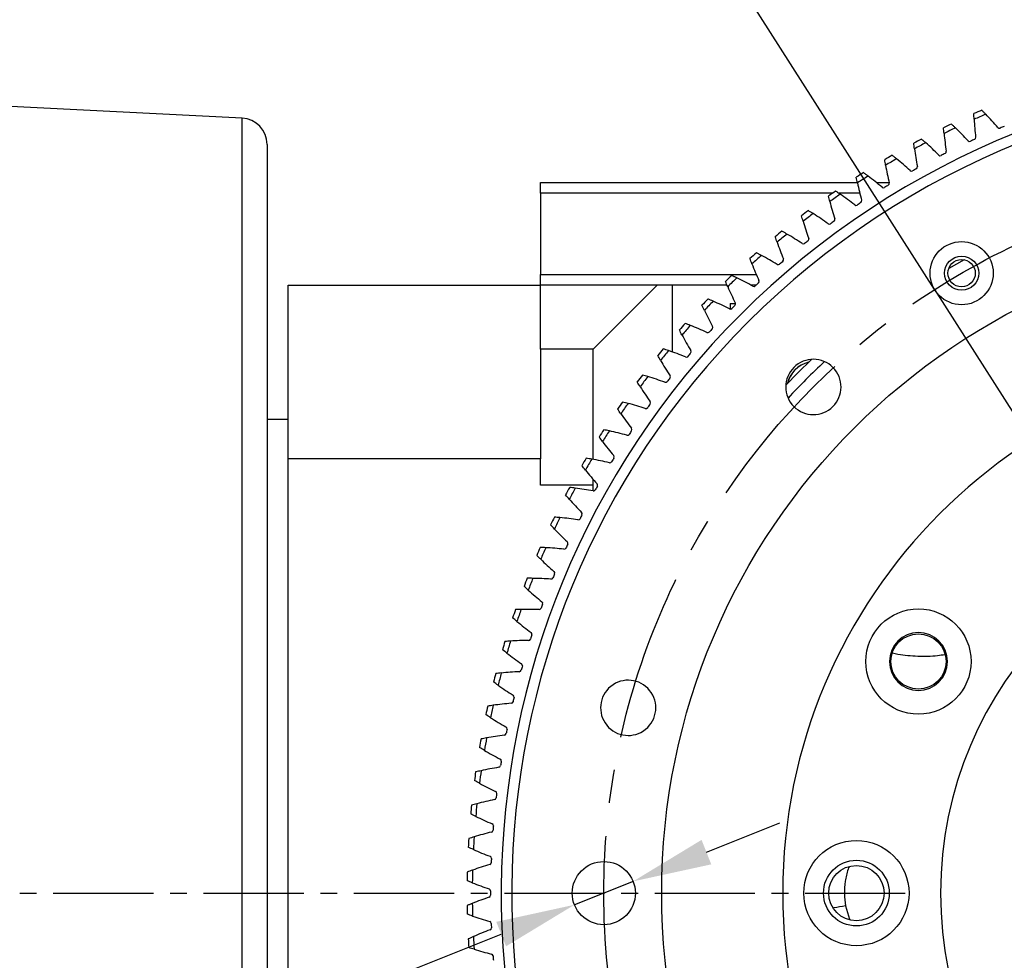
# Model space of a CAD drawing. Header units: millimetres. Extents: x 98673 to 101395, y 28002 to 29954.
# Tile 4 of 43: x 99190 to 99377, y 28664 to 28842. Entities that reach past the tile are written whole.
import ezdxf

# ---------------------------------------------------------------- set-up
doc = ezdxf.new("R2010")
doc.units = ezdxf.units.MM
doc.linetypes.add('CENTER', pattern=[50.8, 31.75, -6.35, 6.35, -6.35])
doc.linetypes.add('CENTER2', pattern=[28.575, 19.05, -3.175, 3.175, -3.175])
doc.layers.add('标注', color=3, linetype='Continuous', lineweight=25)
doc.layers.add('点划线', color=1, linetype='CENTER', lineweight=25)
doc.styles.get("Standard").update_dxf_attribs({"font": 'SimSun.ttf'})
doc.dimstyles.new('ISO-25', dxfattribs={"dimscale": 2.5, "dimtxt": 8, "dimasz": 6, "dimexe": 1, "dimexo": 0, "dimgap": 1.5, "dimtad": 1, "dimtoh": 1, "dimdsep": 46, "dimtxsty": 'Standard', "dimcen": 2.5, "dimclrd": 3, "dimclre": 3, "dimclrt": 3, "dimadec": 0, "dimazin": 0, "dimtfac": 1, "dimtmove": 0, "dimatfit": 3, "dimfxl": 0, "dimarcsym": 0})

# ---------------------------------------------------------------- blocks, each defined once
blk = doc.blocks.new('*U51')
at = {"layer": '点划线', "color": 0, "linetype": 'CENTER2', "lineweight": -3, "transparency": 16777216}
blk.add_line((-383.5, 0), (-76, 0), dxfattribs=at)
blk = doc.blocks.new('*D54')
at = {"layer": 'Defpoints', "color": 0, "lineweight": -3, "transparency": 16777216}
for p in [(99363.54, 28791.17), (99436.67, 28676.5), (99436.67, 28676.5), (99400.64, 28545.36), (99017.33, 28428.51)]:
    blk.add_point(p, dxfattribs=at)
at = {"layer": '标注', "color": 3, "lineweight": -2, "transparency": 16777216}
for p, q in [((99363.54, 28791.17), (99173.36, 29089.37)), ((99400.64, 28545.36), (99306.93, 28204.32))]:
    blk.add_line(p, q, dxfattribs=at)
blk.add_arc((99436.67, 28676.5), 487.19, 124.2921, 252.8713, dxfattribs=at)
at = {"layer": '标注', "color": 3, "lineweight": -3, "transparency": 16777216}
for points in [[(99160.81, 29081.09), (99163.56, 29076.92), (99174.71, 29087.26)], [(99293.89, 28213.33), (99292.49, 28208.52), (99307.59, 28206.73)]]:
    blk.add_solid(points, dxfattribs=at)
at = {"layer": '标注', "color": 3, "lineweight": -3, "transparency": 16777216, "insert": (98957.61, 28833.82), "char_height": 20, "width": 499.0274, "attachment_point": 5, "rotation": 71.8201}
blk.add_mtext('132°（机械限位）', dxfattribs=at)
blk = doc.blocks.new('*D55')
at = {"layer": 'Defpoints', "color": 0, "lineweight": -3, "transparency": 16777216}
for p in [(99363.54, 28791.17), (99436.67, 28676.5), (99436.67, 28676.5), (99379.2, 28553.24), (99051.67, 28503.67)]:
    blk.add_point(p, dxfattribs=at)
at = {"layer": '标注', "color": 3, "lineweight": -2, "transparency": 16777216}
for p, q in [((99363.54, 28791.17), (99208.41, 29034.42)), ((99379.2, 28553.24), (99257.26, 28291.76))]:
    blk.add_line(p, q, dxfattribs=at)
blk.add_arc((99436.67, 28676.5), 422.02, 124.5646, 242.9634, dxfattribs=at)
at = {"layer": '标注', "color": 3, "lineweight": -3, "transparency": 16777216}
for points in [[(99195.87, 29026.11), (99198.63, 29021.94), (99209.75, 29032.31)], [(99245.94, 28302.85), (99243.74, 28298.36), (99258.32, 28294.03)]]:
    blk.add_solid(points, dxfattribs=at)
at = {"layer": '标注', "color": 3, "lineweight": -3, "transparency": 16777216, "insert": (99017.76, 28807.24), "char_height": 20, "width": 601.6642, "attachment_point": 5, "rotation": 72.6677}
blk.add_mtext('122°（电子限位）', dxfattribs=at)
blk = doc.blocks.new('*D68')
at = {"layer": 'Defpoints', "color": 0, "lineweight": -3, "transparency": 16777216}
for p in [(99306.25, 28678.73), (99295.1, 28674.28)]:
    blk.add_point(p, dxfattribs=at)
at = {"layer": '标注', "color": 3, "lineweight": -2, "transparency": 16777216}
for p, q in [((99320.18, 28684.29), (99334.11, 28689.84)), ((99306.25, 28678.73), (99295.1, 28674.28)), ((98924.36, 28526.33), (99281.17, 28668.72)), ((98809.21, 28526.33), (98924.36, 28526.33))]:
    blk.add_line(p, q, dxfattribs=at)
at = {"layer": '标注', "color": 3, "lineweight": -3, "transparency": 16777216}
for points in [[(99319.25, 28686.61), (99321.1, 28681.96), (99306.25, 28678.73)], [(99280.24, 28671.04), (99282.1, 28666.4), (99295.1, 28674.28)]]:
    blk.add_solid(points, dxfattribs=at)
at = {"layer": '标注', "color": 3, "lineweight": -3, "transparency": 16777216, "insert": (98864.91, 28559.81), "char_height": 20, "attachment_point": 5}
blk.add_mtext('2-∅12\\P定位销孔', dxfattribs=at)
blk = doc.blocks.new('*D69')
at = {"layer": 'Defpoints', "color": 0, "lineweight": -3, "transparency": 16777216}
for p in [(99554.97, 28743.59), (99318.37, 28609.41)]:
    blk.add_point(p, dxfattribs=at)
at = {"layer": '标注', "color": 3, "lineweight": -2, "transparency": 16777216}
for p, q in [((99568.02, 28750.99), (99581.07, 28758.39)), ((99554.97, 28743.59), (99318.37, 28609.41)), ((98961.87, 28407.24), (99305.32, 28602.01)), ((98819.46, 28407.24), (98961.87, 28407.24))]:
    blk.add_line(p, q, dxfattribs=at)
at = {"layer": '标注', "color": 3, "lineweight": -3, "transparency": 16777216}
for points in [[(99566.79, 28753.16), (99569.25, 28748.82), (99554.97, 28743.59)], [(99304.09, 28604.19), (99306.56, 28599.84), (99318.37, 28609.41)]]:
    blk.add_solid(points, dxfattribs=at)
at = {"layer": '标注', "color": 3, "lineweight": -3, "transparency": 16777216, "insert": (98888.79, 28440.89), "char_height": 20, "width": 147.8801, "attachment_point": 5}
blk.add_mtext('∅272\\P安装分布圆', dxfattribs=at)
blk = doc.blocks.new('*D71')
at = {"layer": 'Defpoints', "color": 0, "lineweight": -3, "transparency": 16777216}
for p in [(99552.28, 29038.49), (99321.06, 28314.52)]:
    blk.add_point(p, dxfattribs=at)
at = {"layer": '标注', "color": 3, "lineweight": -2, "transparency": 16777216}
for p, q in [((99568.07, 29087.9), (99556.85, 29052.78)), ((99680.87, 29087.9), (99568.07, 29087.9)), ((99321.06, 28314.52), (99552.28, 29038.49)), ((99316.5, 28300.23), (99311.93, 28285.94))]:
    blk.add_line(p, q, dxfattribs=at)
at = {"layer": '标注', "color": 3, "lineweight": -3, "transparency": 16777216}
for points in [[(99554.47, 29053.54), (99559.23, 29052.02), (99552.28, 29038.49)], [(99314.12, 28300.99), (99318.88, 28299.47), (99321.06, 28314.52)]]:
    blk.add_solid(points, dxfattribs=at)
at = {"layer": '标注', "color": 3, "lineweight": -3, "transparency": 16777216, "insert": (99626.34, 29121.56), "char_height": 20, "width": 450.2726, "attachment_point": 5}
blk.add_mtext('∅760\\P回转直径', dxfattribs=at)

msp = doc.modelspace()

# ---------------------------------------------------------------- linework, layer by layer
at = {"color": 7, "linetype": 'Continuous', "lineweight": 25}
for p, q in [((99231.922, 28823.739), (99176.673, 28826.501)), ((99231.922, 28529.264), (99231.922, 28823.739)), ((99236.673, 28818.745), (99236.673, 28534.258)), ((99288.673, 28811.501), (99348.847, 28811.501)), ((99288.673, 28809.501), (99288.673, 28811.501)), ((99352.488, 28811.501), (99354.896, 28811.501)), ((99344.18, 28809.501), (99288.673, 28809.501)), ((99288.673, 28809.501), (99288.673, 28794.001)), ((99349.311, 28809.501), (99345.267, 28809.501)), ((99369.127, 28796.841), (99366.229, 28795.167)), ((99288.673, 28794.001), (99329.665, 28794.001)), ((99288.673, 28792.001), (99288.673, 28794.001)), ((99240.673, 28792.001), (99288.673, 28792.001)), ((99240.673, 28759.001), (99240.673, 28792.001)), ((99310.815, 28792.001), (99288.673, 28792.001)), ((99288.673, 28779.859), (99288.673, 28792.001)), ((99310.815, 28792.001), (99298.673, 28779.859)), ((99313.673, 28792.001), (99310.815, 28792.001)), ((99313.673, 28792.001), (99313.673, 28779.329)), ((99324.101, 28792.001), (99313.673, 28792.001)), ((99329.593, 28792.001), (99328.669, 28792.001)), ((99324.673, 28788.501), (99325.704, 28788.501)), ((99324.673, 28788.501), (99324.673, 28787.468)), ((99288.673, 28779.859), (99288.673, 28761.001)), ((99298.673, 28779.859), (99288.673, 28779.859)), ((99298.673, 28758.9), (99298.673, 28779.859)), ((99240.673, 28766.501), (99236.673, 28766.501)), ((99288.673, 28761.001), (99288.673, 28759.001)), ((99240.673, 28497.127), (99240.673, 28759.001)), ((99288.673, 28759.001), (99240.673, 28759.001)), ((99288.673, 28754.001), (99288.673, 28759.001)), ((99298.673, 28754.001), (99298.673, 28755.093)), ((99298.673, 28754.001), (99288.673, 28754.001)), ((99298.673, 28752.9), (99298.673, 28754.001)), ((99346.622, 28674.109), (99347.349, 28671.52))]:
    msp.add_line(p, q, dxfattribs=at)
at = {"color": 7, "linetype": 'Continuous', "lineweight": 25, "flags": 128}
msp.add_lwpolyline([(99335.269, 28773.027), (99337.522, 28775.34), (99340.147, 28777.906)], dxfattribs=at)
at = {"color": 7, "linetype": 'Continuous', "lineweight": 25}
for centre, radius in [((99436.673, 28676.501), 125), ((99436.673, 28676.501), 125), ((99368.673, 28794.281), 6), ((99368.673, 28794.281), 3.25), ((99368.673, 28794.281), 2.6), ((99360.463, 28720.501), 10), ((99360.463, 28720.501), 5.25), ((99348.673, 28676.501), 10), ((99300.673, 28676.501), 6), ((99348.673, 28676.501), 6.25), ((99348.673, 28676.501), 5.25)]:
    msp.add_circle(centre, radius, dxfattribs=at)
at = {"color": 1, "linetype": 'Continuous', "lineweight": 25}
msp.add_circle((99368.673, 28794.281), 6, dxfattribs=at)
at = {"color": 7, "linetype": 'Continuous', "lineweight": 25}
for centre, radius, start, end in [((99436.673, 28676.501), 155.5, 39.13883, 219.13883), ((99436.673, 28676.501), 153.5, 39.13883, 219.13883), ((99436.673, 28676.501), 162, 113.33496, 113.91504), ((99436.673, 28676.501), 161, 113.19584, 114.05416), ((99332.68, 28785.099), 56.551, 40.68606, 44.14647), ((99231.673, 28818.745), 5, 360, 87.13759), ((99436.673, 28676.501), 162, 115.58496, 116.16504), ((99427.517, 28826.582), 56.551, 183.10353, 186.56394), ((99436.673, 28676.501), 161, 115.44584, 116.30416), ((99421.632, 28826.107), 56.551, 185.35353, 188.81394), ((99328.497, 28780.933), 56.551, 42.93606, 46.39647), ((99375.864, 28822.223), 0.4, 220.43536, 292.65061), ((99436.673, 28676.501), 157.5, 112.34939, 112.65061), ((99436.673, 28676.501), 162, 117.83496, 118.41504), ((99436.673, 28676.501), 161, 117.69584, 118.55416), ((99324.48, 28776.605), 56.551, 45.18606, 48.64647), ((99370.19, 28819.723), 0.4, 222.68536, 294.90061), ((99436.673, 28676.501), 157.5, 114.59939, 114.90061), ((99370.944, 28820.071), 0.4, 294.59939, 6.81464), ((99415.77, 28825.401), 56.551, 187.60353, 191.06394), ((99436.673, 28676.501), 157.5, 116.84939, 117.15061), ((99365.358, 28817.379), 0.4, 296.84939, 9.06464), ((99436.673, 28676.501), 162, 120.08496, 120.66504), ((99436.673, 28676.501), 161, 119.94584, 120.80416), ((99320.637, 28772.124), 56.551, 47.43606, 50.89647), ((99364.618, 28817.002), 0.4, 224.93536, 297.15061), ((99436.673, 28676.501), 162, 122.33496, 122.91504), ((99409.941, 28824.466), 56.551, 189.85353, 193.31394), ((99359.158, 28814.065), 0.4, 227.18536, 299.40061), ((99436.673, 28676.501), 157.5, 119.09939, 119.40061), ((99359.882, 28814.471), 0.4, 299.09939, 11.31464), ((99436.673, 28676.501), 161, 122.19584, 123.05416), ((99404.152, 28823.302), 56.551, 192.10353, 195.56394), ((99316.972, 28767.494), 56.551, 49.68606, 53.14647), ((99354.524, 28811.35), 0.4, 301.34939, 13.56464), ((99436.673, 28676.501), 162, 124.58496, 125.16504), ((99353.817, 28810.916), 0.4, 229.43536, 301.65061), ((99436.673, 28676.501), 157.5, 121.34939, 121.65061), ((99436.673, 28676.501), 161, 124.44584, 125.30416), ((99398.414, 28821.912), 56.551, 194.35353, 197.81394), ((99313.492, 28762.725), 56.551, 51.93606, 55.39647), ((99436.673, 28676.501), 157.5, 123.59939, 123.90061), ((99349.294, 28808.021), 0.4, 303.59939, 15.81464), ((99436.673, 28676.501), 162, 126.83496, 127.41504), ((99436.673, 28676.501), 161, 126.69584, 127.55416), ((99310.202, 28757.822), 56.551, 54.18606, 57.64647), ((99348.603, 28807.559), 0.4, 231.68536, 303.90061), ((99392.735, 28820.298), 56.551, 196.60353, 200.06394), ((99436.673, 28676.501), 157.5, 125.84939, 126.15061), ((99344.198, 28804.489), 0.4, 305.84939, 18.06464), ((99436.673, 28676.501), 162, 129.08496, 129.66504), ((99343.526, 28804.001), 0.4, 233.93536, 306.15061), ((99436.673, 28676.501), 161, 128.94584, 129.80416), ((99387.123, 28818.462), 56.551, 198.85353, 202.31394), ((99307.107, 28752.794), 56.551, 56.43606, 59.89647), ((99436.673, 28676.501), 157.5, 128.09939, 128.40061), ((99339.244, 28800.76), 0.4, 308.09939, 20.31464), ((99436.673, 28676.501), 162, 131.33496, 131.91504), ((99338.592, 28800.246), 0.4, 236.18536, 308.40061), ((99436.673, 28676.501), 161, 131.19584, 132.05416), ((99304.211, 28747.649), 56.551, 58.68606, 62.14647), ((99436.673, 28676.501), 157.5, 130.34939, 130.65061), ((99334.441, 28796.839), 0.4, 310.34939, 22.56464), ((99381.588, 28816.407), 56.551, 201.10353, 204.56394), ((99333.81, 28796.3), 0.4, 238.43536, 310.65061), ((99436.673, 28676.501), 162, 133.58496, 134.16504), ((99436.673, 28676.501), 161, 133.44584, 134.30416), ((99301.52, 28742.393), 56.551, 60.93606, 64.39647), ((99329.795, 28792.732), 0.4, 312.59939, 24.81464), ((99376.138, 28814.137), 56.551, 203.35353, 206.81394), ((99329.186, 28792.169), 0.4, 240.68536, 312.90061), ((99436.673, 28676.501), 157.5, 132.59939, 132.90061), ((99436.673, 28676.501), 162, 135.83496, 136.41504), ((99436.673, 28676.501), 161, 135.69584, 136.55416), ((99299.037, 28737.037), 56.551, 63.18606, 66.64647), ((99370.781, 28811.654), 56.551, 205.60353, 209.06394), ((99324.728, 28787.86), 0.4, 242.93536, 315.15061), ((99436.673, 28676.501), 157.5, 134.84939, 135.15061), ((99325.314, 28788.447), 0.4, 314.84939, 27.06464), ((99436.673, 28676.501), 162, 138.08496, 138.66504), ((99436.673, 28676.501), 161, 137.94584, 138.80416), ((99296.767, 28731.586), 56.551, 65.43606, 68.89647), ((99436.673, 28676.501), 157.5, 137.09939, 137.40061), ((99321.005, 28783.988), 0.4, 317.09939, 29.31464), ((99365.526, 28808.963), 56.551, 207.85353, 211.31394), ((99320.442, 28783.379), 0.4, 245.18536, 317.40061), ((99436.673, 28676.501), 162, 140.33496, 140.91504), ((99436.673, 28676.501), 161, 140.19584, 141.05416), ((99294.712, 28726.051), 56.551, 67.68606, 71.14647), ((99316.875, 28779.365), 0.4, 319.34939, 31.56464), ((99360.38, 28806.068), 56.551, 210.10353, 213.56394), ((99316.336, 28778.733), 0.4, 247.43536, 319.65061), ((99436.673, 28676.501), 157.5, 139.34939, 139.65061), ((99436.673, 28676.501), 102, 360, 180), ((99340.506, 28772.668), 5.25, 309.13883, 129.13883), ((99340.506, 28772.668), 5.25, 129.13883, 309.13883), ((99340.895, 28772.023), 5.5, 103.82975, 166.32356), ((99340.921, 28772.021), 5.5, 104.22695, 165.91175), ((99436.673, 28676.501), 138, 132.96976, 137.03024), ((99436.673, 28676.501), 162, 142.58496, 143.16504), ((99436.673, 28676.501), 161, 142.44584, 143.30416), ((99292.876, 28720.44), 56.551, 69.93606, 73.39647), ((99436.673, 28676.501), 157.5, 141.59939, 141.90061), ((99312.929, 28774.582), 0.4, 321.59939, 33.81464), ((99436.673, 28676.501), 155.5, 219.13883, 39.13883), ((99355.352, 28802.973), 56.551, 212.35353, 215.81394), ((99312.415, 28773.93), 0.4, 249.68536, 321.90061), ((99436.673, 28676.501), 153.5, 219.13883, 39.13883), ((99436.673, 28676.501), 162, 144.83496, 145.41504), ((99436.673, 28676.501), 161, 144.69584, 145.55416), ((99291.262, 28714.76), 56.551, 72.18606, 75.64647), ((99308.685, 28768.977), 0.4, 251.93536, 324.15061), ((99436.673, 28676.501), 157.5, 143.84939, 144.15061), ((99309.173, 28769.648), 0.4, 323.84939, 36.06464), ((99350.45, 28799.682), 56.551, 214.60353, 218.06394), ((99436.673, 28676.501), 162, 147.08496, 147.66504), ((99305.615, 28764.571), 0.4, 326.09939, 38.31464), ((99436.673, 28676.501), 161, 146.94584, 147.80416), ((99289.872, 28709.022), 56.551, 74.43606, 77.89647), ((99305.154, 28763.881), 0.4, 254.18536, 326.40061), ((99436.673, 28676.501), 157.5, 146.09939, 146.40061), ((99345.68, 28796.202), 56.551, 216.85353, 220.31394), ((99436.673, 28676.501), 162, 149.33496, 149.91504), ((99436.673, 28676.501), 161, 149.19584, 150.05416), ((99288.709, 28703.234), 56.551, 76.68606, 80.14647), ((99436.673, 28676.501), 157.5, 148.34939, 148.65061), ((99302.258, 28759.358), 0.4, 328.34939, 40.56464), ((99301.825, 28758.65), 0.4, 256.43536, 328.65061), ((99341.051, 28792.538), 56.551, 219.10353, 222.56394), ((99436.673, 28676.501), 162, 151.58496, 152.16504), ((99436.673, 28676.501), 161, 151.44584, 152.30416), ((99287.773, 28697.404), 56.551, 78.93606, 82.39647), ((99436.673, 28676.501), 157.5, 150.59939, 150.90061), ((99299.109, 28754.017), 0.4, 330.59939, 42.81464), ((99336.569, 28788.694), 56.551, 221.35353, 224.81394), ((99298.703, 28753.292), 0.4, 258.68536, 330.90061), ((99436.673, 28676.501), 162, 153.83496, 154.41504), ((99436.673, 28676.501), 161, 153.69584, 154.55416), ((99287.067, 28691.542), 56.551, 81.18606, 84.64647), ((99295.795, 28747.816), 0.4, 260.93536, 333.15061), ((99436.673, 28676.501), 157.5, 152.84939, 153.15061), ((99296.172, 28748.556), 0.4, 332.84939, 45.06464), ((99436.673, 28676.501), 72, 360, 180), ((99332.241, 28784.678), 56.551, 223.60353, 227.06394), ((99436.673, 28676.501), 162, 156.08496, 156.66504), ((99436.673, 28676.501), 161, 155.94584, 156.80416), ((99286.592, 28685.657), 56.551, 83.43606, 86.89647), ((99293.104, 28742.231), 0.4, 263.18536, 335.40061), ((99436.673, 28676.501), 157.5, 155.09939, 155.40061), ((99293.451, 28742.985), 0.4, 335.09939, 47.31464), ((99328.075, 28780.494), 56.551, 225.85353, 229.31394), ((99290.634, 28736.543), 0.4, 265.43536, 337.65061), ((99436.673, 28676.501), 157.5, 157.34939, 157.65061), ((99290.952, 28737.31), 0.4, 337.34939, 49.56464), ((99436.673, 28676.501), 162, 158.33496, 158.91504), ((99436.673, 28676.501), 161, 158.19584, 159.05416), ((99286.348, 28679.758), 56.551, 85.68606, 89.14647), ((99324.076, 28776.15), 56.551, 228.10353, 231.56394), ((99436.673, 28676.501), 157.5, 159.59939, 159.90061), ((99288.677, 28731.543), 0.4, 339.59939, 51.81464), ((99436.673, 28676.501), 162, 160.58496, 161.16504), ((99436.673, 28676.501), 161, 160.44584, 161.30416), ((99286.337, 28673.854), 56.551, 87.93606, 91.39647), ((99288.389, 28730.764), 0.4, 267.68536, 339.90061), ((99320.25, 28771.653), 56.551, 230.35353, 233.81394), ((99436.673, 28676.501), 157.5, 161.84939, 162.15061), ((99286.63, 28725.69), 0.4, 341.84939, 54.06464), ((99360.463, 28720.501), 5.5, 360, 180), ((99436.673, 28676.501), 162, 162.83496, 163.41504), ((99436.673, 28676.501), 161, 162.69584, 163.55416), ((99286.556, 28667.953), 56.551, 90.18606, 93.64647), ((99286.373, 28724.9), 0.4, 269.93536, 342.15061), ((99316.605, 28767.009), 56.551, 232.60353, 236.06394), ((99436.673, 28676.501), 157.5, 164.09939, 164.40061), ((99284.814, 28719.761), 0.4, 344.09939, 56.31464), ((99360.463, 28720.501), 5.5, 180, 360), ((99436.673, 28676.501), 162, 165.08496, 165.66504), ((99436.673, 28676.501), 161, 164.94584, 165.80416), ((99287.008, 28662.066), 56.551, 92.43606, 95.89647), ((99284.589, 28718.962), 0.4, 272.18536, 344.40061), ((99313.144, 28762.225), 56.551, 234.85353, 238.31394), ((99305.307, 28711.701), 5.25, 309.13883, 129.13883), ((99283.233, 28713.766), 0.4, 346.34939, 58.56464), ((99305.307, 28711.701), 5.25, 129.13883, 309.13883), ((99436.673, 28676.501), 161, 167.19584, 168.05416), ((99287.69, 28656.202), 56.551, 94.68606, 98.14647), ((99283.039, 28712.959), 0.4, 274.43536, 346.65061), ((99436.673, 28676.501), 157.5, 166.34939, 166.65061), ((99436.673, 28676.501), 162, 167.33496, 167.91504), ((99309.874, 28757.31), 56.551, 237.10353, 240.56394), ((99288.602, 28650.368), 56.551, 96.93606, 100.39647), ((99281.726, 28706.899), 0.4, 276.68536, 348.90061), ((99281.888, 28707.713), 0.4, 348.59939, 60.81464), ((99436.673, 28676.501), 157.5, 168.59939, 168.90061), ((99436.673, 28676.501), 162, 169.58496, 170.16504), ((99436.673, 28676.501), 161, 169.44584, 170.30416), ((99306.799, 28752.269), 56.551, 239.35353, 242.81394), ((99280.782, 28701.612), 0.4, 350.84939, 63.06464), ((99436.673, 28676.501), 157.5, 170.84939, 171.15061), ((99436.673, 28676.501), 162, 171.83496, 172.41504), ((99436.673, 28676.501), 161, 171.69584, 172.55416), ((99289.742, 28644.575), 56.551, 99.18606, 102.64647), ((99280.652, 28700.792), 0.4, 278.93536, 351.15061), ((99303.924, 28747.112), 56.551, 241.60353, 245.06394), ((99279.917, 28695.473), 0.4, 353.09939, 65.31464), ((99436.673, 28676.501), 157.5, 173.09939, 173.40061), ((99436.673, 28676.501), 161, 173.94584, 174.80416), ((99291.108, 28638.831), 56.551, 101.43606, 104.89647), ((99279.819, 28694.648), 0.4, 281.18536, 353.40061), ((99436.673, 28676.501), 162, 174.08496, 174.66504), ((99301.255, 28741.846), 56.551, 243.85353, 247.31394), ((99279.293, 28689.304), 0.4, 355.34939, 67.56464), ((99292.7, 28633.146), 56.551, 103.68606, 107.14647), ((99279.228, 28688.476), 0.4, 283.43536, 355.65061), ((99436.673, 28676.501), 157.5, 175.34939, 175.65061), ((99436.673, 28676.501), 162, 176.33496, 176.91504), ((99436.673, 28676.501), 161, 176.19584, 177.05416), ((99298.794, 28736.479), 56.551, 246.10353, 249.56394), ((99278.879, 28682.286), 0.4, 285.68536, 357.90061), ((99278.911, 28683.115), 0.4, 357.59939, 69.81464), ((99436.673, 28676.501), 157.5, 177.59939, 177.90061), ((99436.673, 28676.501), 162, 178.58496, 179.16504), ((99436.673, 28676.501), 161, 178.44584, 179.30416), ((99294.513, 28627.527), 56.551, 105.93606, 109.39647), ((99296.545, 28731.02), 56.551, 248.35353, 251.81394), ((99278.773, 28676.916), 0.4, 359.84939, 72.06464), ((99436.673, 28676.501), 157.5, 179.84939, 180.15061), ((99436.673, 28676.501), 102, 180, 360), ((99436.673, 28676.501), 72, 180, 360), ((99296.545, 28621.983), 56.551, 108.18606, 111.64647), ((99278.773, 28676.086), 0.4, 287.93536, 0.15061), ((99436.673, 28676.501), 162, 180.83496, 181.41504), ((99436.673, 28676.501), 161, 180.69584, 181.55416), ((99294.513, 28725.476), 56.551, 250.60353, 254.06394), ((99278.879, 28670.717), 0.4, 2.09939, 74.31464), ((99298.794, 28616.524), 56.551, 110.43606, 113.89647), ((99278.911, 28669.888), 0.4, 290.18536, 2.40061), ((99436.673, 28676.501), 157.5, 182.09939, 182.40061), ((99436.673, 28676.501), 162, 183.08496, 183.66504), ((99436.673, 28676.501), 161, 182.94584, 183.80416), ((99292.7, 28719.857), 56.551, 252.85353, 256.31394), ((99279.228, 28664.527), 0.4, 4.34939, 76.56464), ((99436.673, 28676.501), 157.5, 184.34939, 184.65061)]:
    msp.add_arc(centre, radius, start, end, dxfattribs=at)
for points in [[(99371.049, 28823.52), (99371.03, 28823.878), (99371.014, 28824.236), (99371.001, 28824.593)], [(99365.328, 28820.831), (99365.294, 28821.187), (99365.264, 28821.544), (99365.238, 28821.901)], [(99359.717, 28817.918), (99359.669, 28818.273), (99359.625, 28818.629), (99359.585, 28818.984)], [(99354.224, 28814.788), (99354.163, 28815.141), (99354.105, 28815.494), (99354.05, 28815.848)], [(99348.858, 28811.444), (99348.783, 28811.795), (99348.711, 28812.145), (99348.643, 28812.497)], [(99343.628, 28807.893), (99343.539, 28808.24), (99343.454, 28808.587), (99343.372, 28808.936)], [(99338.542, 28804.139), (99338.439, 28804.482), (99338.34, 28804.826), (99338.244, 28805.171)], [(99333.606, 28800.188), (99333.49, 28800.526), (99333.378, 28800.866), (99333.269, 28801.207)], [(99328.83, 28796.046), (99328.701, 28796.38), (99328.575, 28796.715), (99328.453, 28797.052)], [(99324.22, 28791.72), (99324.078, 28792.049), (99323.939, 28792.379), (99323.803, 28792.71)], [(99319.783, 28787.216), (99319.628, 28787.539), (99319.476, 28787.863), (99319.328, 28788.189)], [(99315.526, 28782.542), (99315.359, 28782.858), (99315.195, 28783.176), (99315.033, 28783.496)], [(99311.457, 28777.704), (99311.277, 28778.013), (99311.1, 28778.325), (99310.927, 28778.638)], [(99307.58, 28772.71), (99307.388, 28773.012), (99307.2, 28773.316), (99307.014, 28773.623)], [(99303.902, 28767.567), (99303.699, 28767.862), (99303.498, 28768.159), (99303.301, 28768.457)], [(99300.429, 28762.285), (99300.215, 28762.571), (99300.003, 28762.86), (99299.793, 28763.15)], [(99297.167, 28756.87), (99296.941, 28757.147), (99296.718, 28757.427), (99296.497, 28757.71)], [(99294.119, 28751.331), (99293.882, 28751.599), (99293.648, 28751.87), (99293.417, 28752.144)], [(99291.291, 28745.676), (99291.044, 28745.936), (99290.8, 28746.197), (99290.558, 28746.461)], [(99288.687, 28739.915), (99288.43, 28740.165), (99288.176, 28740.417), (99287.924, 28740.671)], [(99286.312, 28734.057), (99286.045, 28734.296), (99285.781, 28734.537), (99285.519, 28734.781)], [(99284.168, 28728.109), (99283.892, 28728.338), (99283.619, 28728.569), (99283.348, 28728.802)], [(99282.26, 28722.082), (99281.975, 28722.299), (99281.693, 28722.52), (99281.413, 28722.742)], [(99280.589, 28715.985), (99280.296, 28716.191), (99280.006, 28716.4), (99279.717, 28716.611)], [(99279.159, 28709.826), (99278.859, 28710.021), (99278.56, 28710.218), (99278.263, 28710.418)], [(99277.973, 28703.617), (99277.665, 28703.799), (99277.358, 28703.985), (99277.054, 28704.173)], [(99277.03, 28697.365), (99276.715, 28697.536), (99276.402, 28697.709), (99276.09, 28697.885)], [(99276.334, 28691.082), (99276.013, 28691.239), (99275.693, 28691.4), (99275.375, 28691.564)], [(99275.886, 28684.776), (99275.558, 28684.921), (99275.232, 28685.069), (99274.908, 28685.22)], [(99275.685, 28678.457), (99275.352, 28678.589), (99275.02, 28678.724), (99274.69, 28678.862)], [(99346.605, 28674.05), (99345.861, 28673.926), (99345.116, 28673.801), (99344.372, 28673.677)], [(99275.732, 28672.135), (99275.394, 28672.254), (99275.058, 28672.376), (99274.722, 28672.501)], [(99276.028, 28665.82), (99275.685, 28665.925), (99275.344, 28666.034), (99275.004, 28666.146)]]:
    msp.add_open_spline(points, degree=3, dxfattribs=at)
for points, knots in [([(99373.259, 28824.487), (99373.135, 28824.614), (99372.885, 28824.87), (99372.632, 28825.123), (99372.504, 28825.251)], [0, 0, 0, 0, 0.4954562, 1, 1, 1, 1]), ([(99367.498, 28821.883), (99367.369, 28822.005), (99367.11, 28822.251), (99366.846, 28822.494), (99366.713, 28822.617)], [0, 0, 0, 0, 0.4954567, 1, 1, 1, 1]), ([(99361.844, 28819.055), (99361.71, 28819.172), (99361.441, 28819.408), (99361.168, 28819.64), (99361.031, 28819.757)], [0, 0, 0, 0, 0.4954567, 1, 1, 1, 1]), ([(99356.305, 28816.008), (99356.167, 28816.119), (99355.889, 28816.344), (99355.607, 28816.565), (99355.465, 28816.677)], [0, 0, 0, 0, 0.4954567, 1, 1, 1, 1]), ([(99350.89, 28812.745), (99350.748, 28812.851), (99350.461, 28813.065), (99350.171, 28813.275), (99350.024, 28813.381)], [0, 0, 0, 0, 0.4954567, 1, 1, 1, 1]), ([(99345.607, 28809.272), (99345.461, 28809.372), (99345.166, 28809.575), (99344.868, 28809.773), (99344.717, 28809.874)], [0, 0, 0, 0, 0.4954567, 1, 1, 1, 1]), ([(99340.465, 28805.594), (99340.315, 28805.689), (99340.012, 28805.879), (99339.706, 28806.066), (99339.552, 28806.161)], [0, 0, 0, 0, 0.4954567, 1, 1, 1, 1]), ([(99335.471, 28801.718), (99335.317, 28801.806), (99335.007, 28801.985), (99334.694, 28802.16), (99334.536, 28802.248)], [0, 0, 0, 0, 0.4954562, 1, 1, 1, 1]), ([(99330.633, 28797.648), (99330.476, 28797.73), (99330.159, 28797.897), (99329.84, 28798.059), (99329.678, 28798.141)], [0, 0, 0, 0, 0.4954562, 1, 1, 1, 1]), ([(99325.958, 28793.391), (99325.798, 28793.468), (99325.475, 28793.621), (99325.15, 28793.771), (99324.985, 28793.847)], [0, 0, 0, 0, 0.4954562, 1, 1, 1, 1]), ([(99321.454, 28788.955), (99321.292, 28789.025), (99320.963, 28789.166), (99320.632, 28789.302), (99320.464, 28789.371)], [0, 0, 0, 0, 0.4954567, 1, 1, 1, 1]), ([(99317.128, 28784.345), (99316.963, 28784.408), (99316.629, 28784.536), (99316.292, 28784.66), (99316.123, 28784.722)], [0, 0, 0, 0, 0.4954562, 1, 1, 1, 1]), ([(99312.987, 28779.568), (99312.819, 28779.625), (99312.48, 28779.74), (99312.139, 28779.85), (99311.967, 28779.906)], [0, 0, 0, 0, 0.4954567, 1, 1, 1, 1]), ([(99309.036, 28774.633), (99308.866, 28774.683), (99308.523, 28774.784), (99308.178, 28774.881), (99308.003, 28774.93)], [0, 0, 0, 0, 0.4954562, 1, 1, 1, 1]), ([(99305.281, 28769.546), (99305.11, 28769.59), (99304.763, 28769.677), (99304.414, 28769.761), (99304.238, 28769.803)], [0, 0, 0, 0, 0.4954567, 1, 1, 1, 1]), ([(99301.73, 28764.316), (99301.556, 28764.353), (99301.207, 28764.427), (99300.855, 28764.496), (99300.677, 28764.531)], [0, 0, 0, 0, 0.4954567, 1, 1, 1, 1]), ([(99298.386, 28758.95), (99298.212, 28758.98), (99297.859, 28759.041), (99297.505, 28759.096), (99297.326, 28759.124)], [0, 0, 0, 0, 0.4954562, 1, 1, 1, 1]), ([(99295.256, 28753.458), (99295.08, 28753.481), (99294.726, 28753.527), (99294.37, 28753.569), (99294.19, 28753.59)], [0, 0, 0, 0, 0.4954567, 1, 1, 1, 1]), ([(99292.344, 28747.846), (99292.167, 28747.862), (99291.811, 28747.895), (99291.454, 28747.923), (99291.273, 28747.937)], [0, 0, 0, 0, 0.4954567, 1, 1, 1, 1]), ([(99289.654, 28742.125), (99289.477, 28742.134), (99289.12, 28742.153), (99288.762, 28742.166), (99288.581, 28742.173)], [0, 0, 0, 0, 0.4954567, 1, 1, 1, 1]), ([(99287.191, 28736.303), (99287.014, 28736.305), (99286.656, 28736.309), (99286.298, 28736.309), (99286.117, 28736.309)], [0, 0, 0, 0, 0.4954567, 1, 1, 1, 1]), ([(99284.958, 28730.388), (99284.781, 28730.383), (99284.424, 28730.373), (99284.066, 28730.359), (99283.885, 28730.352)], [0, 0, 0, 0, 0.4954567, 1, 1, 1, 1]), ([(99282.96, 28724.39), (99282.783, 28724.378), (99282.426, 28724.355), (99282.069, 28724.326), (99281.888, 28724.312)], [0, 0, 0, 0, 0.4954562, 1, 1, 1, 1]), ([(99355.561, 28722.14), (99355.896, 28722.06), (99357.458, 28721.685), (99360.332, 28721.508), (99363.329, 28721.487), (99365.032, 28721.774), (99365.49, 28721.852)], [0, 0, 0, 0, 0.1034005, 0.4820042, 0.8605838, 1, 1, 1, 1]), ([(99281.198, 28718.318), (99281.022, 28718.3), (99280.666, 28718.262), (99280.31, 28718.22), (99280.131, 28718.198)], [0, 0, 0, 0, 0.49545669, 1, 1, 1, 1]), ([(99279.676, 28712.182), (99279.501, 28712.157), (99279.147, 28712.105), (99278.793, 28712.049), (99278.614, 28712.02)], [0, 0, 0, 0, 0.4954562, 1, 1, 1, 1]), ([(99278.397, 28705.991), (99278.222, 28705.959), (99277.871, 28705.893), (99277.519, 28705.823), (99277.342, 28705.787)], [0, 0, 0, 0, 0.4954562, 1, 1, 1, 1]), ([(99277.361, 28699.754), (99277.188, 28699.715), (99276.839, 28699.636), (99276.491, 28699.552), (99276.315, 28699.509)], [0, 0, 0, 0, 0.4954562, 1, 1, 1, 1]), ([(99276.571, 28693.482), (99276.4, 28693.436), (99276.054, 28693.343), (99275.709, 28693.245), (99275.535, 28693.196)], [0, 0, 0, 0, 0.4954562, 1, 1, 1, 1]), ([(99276.028, 28687.183), (99275.858, 28687.131), (99275.517, 28687.024), (99275.176, 28686.913), (99275.004, 28686.857)], [0, 0, 0, 0, 0.4954562, 1, 1, 1, 1]), ([(99275.732, 28680.868), (99275.565, 28680.809), (99275.228, 28680.689), (99274.892, 28680.565), (99274.722, 28680.502)], [0, 0, 0, 0, 0.49545618, 1, 1, 1, 1]), ([(99347.291, 28681.505), (99347.226, 28681.348), (99346.858, 28680.467), (99346.53, 28678.743), (99346.313, 28676.391), (99346.508, 28674.829), (99346.605, 28674.05)], [0, 0, 0, 0, 0.067125, 0.3782805, 0.6895097, 1, 1, 1, 1]), ([(99275.685, 28674.546), (99275.52, 28674.48), (99275.188, 28674.348), (99274.857, 28674.21), (99274.69, 28674.141)], [0, 0, 0, 0, 0.4954567, 1, 1, 1, 1]), ([(99275.886, 28668.227), (99275.724, 28668.155), (99275.397, 28668.009), (99275.072, 28667.859), (99274.908, 28667.783)], [0, 0, 0, 0, 0.49545669, 1, 1, 1, 1])]:
    msp.add_open_spline(points, degree=3, knots=knots, dxfattribs=at)
at = {"layer": '点划线', "lineweight": -3}
msp.add_line((99363.544, 28791.167), (99436.673, 28676.501), dxfattribs=at)
for radius in [380, 136, 136]:
    msp.add_circle((99436.673, 28676.501), radius, dxfattribs=at)

# ---------------------------------------------------------------- block references
at = {"layer": '点划线', "linetype": 'CENTER2', "lineweight": -3}
msp.add_blockref('*U51', (99436.673, 28676.501), dxfattribs=at)

# ---------------------------------------------------------------- dimensions: what is measured, and where the dimension line sits
at = {"layer": '标注', "lineweight": -3}
for p1, p2, text, picture, middle in [((99321.061, 28314.515), (99552.284, 29038.488), '<>\\P回转直径', '*D71', (99626.341, 29087.901)), ((99554.973, 28743.591), (99318.372, 28609.412), '<>\\P安装分布圆', '*D69', (98888.79, 28407.236)), ((99306.245, 28678.725), (99295.1, 28674.278), '2-<>\\P定位销孔', '*D68', (98864.91, 28526.326))]:
    dim = msp.add_diameter_dim_2p(p1=p1, p2=p2, text=text, dimstyle='ISO-25', dxfattribs=at)
    dim.commit()
    dim.dimension.update_dxf_attribs({"geometry": picture, "text_midpoint": middle, "dimtype": 163})
for base, line1, line2, text, picture, middle in [((99051.672, 28503.669), ((99363.544, 28791.167), (99436.673, 28676.501)), ((99436.673, 28676.501), (99379.197, 28553.244)), '<>（电子限位）', '*D55', (99033.82, 28802.225)), ((99017.331, 28428.507), ((99400.638, 28545.362), (99436.673, 28676.501)), ((99363.544, 28791.167), (99436.673, 28676.501)), '<>（机械限位）', '*D54', (98973.807, 28828.504))]:
    dim = msp.add_angular_dim_2l(base=base, line1=line1, line2=line2, text=text, dimstyle='ISO-25', dxfattribs=at)
    dim.commit()
    dim.dimension.update_dxf_attribs({"geometry": picture, "text_midpoint": middle, "dimtype": 162})

doc.saveas('drawing.dxf')
